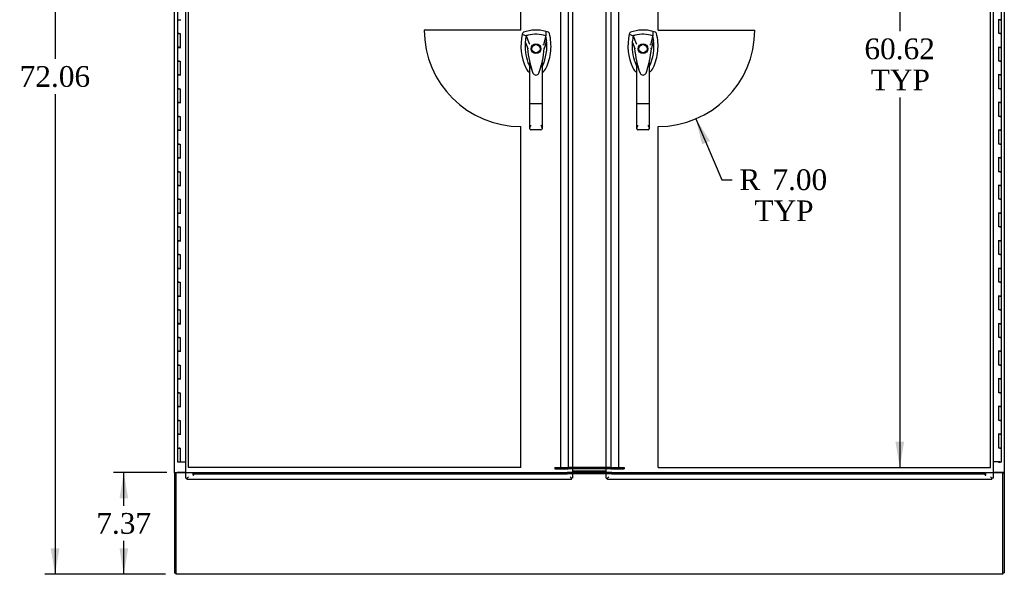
# Model space of a CAD drawing. Header units: inches. Extents: x 1 to 359, y -2 to 239.
# Tile 30 of 67: x 68 to 139, y 85 to 125. Entities that reach past the tile are written whole.
import ezdxf
from ezdxf.enums import TextEntityAlignment as Align
from ezdxf.lldxf.tags import DXFTag

# ---------------------------------------------------------------- set-up
doc = ezdxf.new("R2010")
doc.units = ezdxf.units.IN
doc.header["$MEASUREMENT"] = 0
for name, color, linetype in [('COM54746-60', 7, 'Continuous'), ('COM70098', 7, 'Continuous'), ('COM70739-9', 7, 'Continuous'), ('COM71195-7', 7, 'Continuous'), ('COM71196-7', 7, 'Continuous'), ('COM71299-7', 7, 'Continuous'), ('COM71300-7', 7, 'Continuous'), ('COM71301-7', 7, 'Continuous'), ('Default', 7, 'Continuous'), ('DV1_Default', 7, 'Continuous'), ('GSK87756', 7, 'Continuous'), ('HAN13068', 7, 'Continuous'), ('NTS86070', 7, 'Continuous')]:
    doc.layers.add(name, color=color, linetype=linetype)
doc.styles.add('SEACAD_Times_New_Roman', font='times.ttf')
tags = doc.linetypes.add('HIDDEN2', pattern=[0.1875, 0.125, -0.0625]).pattern_tags.tags
tags[6:7] = [DXFTag(74, 4), DXFTag(75, 0), DXFTag(340, '0'), DXFTag(46, 0.0), DXFTag(50, 0.0), DXFTag(44, 0.0), DXFTag(45, 0.0)]
tags[4:5] = [DXFTag(74, 4), DXFTag(75, 0), DXFTag(340, '0'), DXFTag(46, 0.0), DXFTag(50, 0.0), DXFTag(44, 0.0), DXFTag(45, 0.0)]
tags = doc.linetypes.add('PHANTOM2', pattern=[1.25, 0.625, -0.125, 0.125, -0.125, 0.125, -0.125]).pattern_tags.tags
tags[14:15] = [DXFTag(74, 4), DXFTag(75, 0), DXFTag(340, '0'), DXFTag(46, 0.0), DXFTag(50, 0.0), DXFTag(44, 0.0), DXFTag(45, 0.0)]
tags[12:13] = [DXFTag(74, 4), DXFTag(75, 0), DXFTag(340, '0'), DXFTag(46, 0.0), DXFTag(50, 0.0), DXFTag(44, 0.0), DXFTag(45, 0.0)]
tags[10:11] = [DXFTag(74, 4), DXFTag(75, 0), DXFTag(340, '0'), DXFTag(46, 0.0), DXFTag(50, 0.0), DXFTag(44, 0.0), DXFTag(45, 0.0)]
tags[8:9] = [DXFTag(74, 4), DXFTag(75, 0), DXFTag(340, '0'), DXFTag(46, 0.0), DXFTag(50, 0.0), DXFTag(44, 0.0), DXFTag(45, 0.0)]
tags[6:7] = [DXFTag(74, 4), DXFTag(75, 0), DXFTag(340, '0'), DXFTag(46, 0.0), DXFTag(50, 0.0), DXFTag(44, 0.0), DXFTag(45, 0.0)]
tags[4:5] = [DXFTag(74, 4), DXFTag(75, 0), DXFTag(340, '0'), DXFTag(46, 0.0), DXFTag(50, 0.0), DXFTag(44, 0.0), DXFTag(45, 0.0)]
doc.dimstyles.new('HAMMOND_(STH_-_300x200)', dxfattribs={"dimtxt": 1.5, "dimasz": 1.875, "dimexe": 0.75, "dimexo": 0.75, "dimgap": 0.375, "dimtad": 0, "dimtih": 1, "dimtoh": 1, "dimzin": 0, "dimdsep": 46, "dimtxsty": 'SEACAD_Times_New_Roman', "dimblk1": '_SE_FILLED', "dimblk2": '_SE_FILLED', "dimsah": 1, "dimcen": 0.75, "dimadec": 0, "dimazin": 0, "dimtfac": 0.8, "dimtofl": 0, "dimtmove": 0, "dimatfit": 3, "dimfxl": 1, "dimtolj": 1, "dimtzin": 0, "dimarcsym": 0})

# ---------------------------------------------------------------- blocks, each defined once
blk = doc.blocks.new('SE')
at = {"layer": 'COM54746-60', "color": 7, "linetype": 'Continuous'}
for p, q in [((79.386, 126.486), (79.386, 125.486)), ((139.026, 125.485), (139.026, 126.486)), ((79.386, 125.487), (79.386, 124.486)), ((79.386, 125.486), (79.62, 125.486)), ((139.026, 125.486), (138.792, 125.486)), ((138.909, 125.485), (138.842, 125.485)), ((138.842, 124.486), (138.842, 125.485)), ((138.909, 125.485), (139.026, 125.485)), ((139.026, 124.486), (139.026, 125.486)), ((79.503, 124.486), (79.386, 124.486)), ((79.386, 124.486), (79.503, 124.486)), ((79.386, 124.486), (79.386, 123.486)), ((79.503, 124.486), (79.57, 124.486)), ((79.57, 124.486), (79.57, 123.487)), ((138.909, 124.486), (138.842, 124.486)), ((138.909, 124.486), (139.026, 124.486)), ((139.026, 124.486), (138.909, 124.486)), ((139.026, 123.485), (139.026, 124.486)), ((79.503, 123.487), (79.386, 123.487)), ((79.386, 123.487), (79.386, 122.486)), ((79.386, 123.486), (79.62, 123.486)), ((79.503, 123.487), (79.57, 123.487)), ((139.026, 123.486), (138.792, 123.486)), ((138.909, 123.485), (138.842, 123.485)), ((138.842, 122.486), (138.842, 123.485)), ((138.909, 123.485), (139.026, 123.485)), ((139.026, 122.486), (139.026, 123.486)), ((79.503, 122.486), (79.386, 122.486)), ((79.386, 122.486), (79.503, 122.486)), ((79.386, 122.486), (79.386, 121.486)), ((79.503, 122.486), (79.57, 122.486)), ((79.57, 122.486), (79.57, 121.487)), ((138.909, 122.486), (138.842, 122.486)), ((138.909, 122.486), (139.026, 122.486)), ((139.026, 122.486), (138.909, 122.486)), ((139.026, 121.485), (139.026, 122.486)), ((79.503, 121.487), (79.386, 121.487)), ((79.386, 121.487), (79.386, 120.486)), ((79.386, 121.486), (79.62, 121.486)), ((79.503, 121.487), (79.57, 121.487)), ((139.026, 121.486), (138.792, 121.486)), ((138.909, 121.485), (138.842, 121.485)), ((138.842, 120.486), (138.842, 121.485)), ((138.909, 121.485), (139.026, 121.485)), ((139.026, 120.486), (139.026, 121.486)), ((79.503, 120.486), (79.386, 120.486)), ((79.386, 120.486), (79.503, 120.486)), ((79.386, 120.486), (79.386, 119.486)), ((79.503, 120.486), (79.57, 120.486)), ((79.57, 120.486), (79.57, 119.487)), ((138.909, 120.486), (138.842, 120.486)), ((138.909, 120.486), (139.026, 120.486)), ((139.026, 120.486), (138.909, 120.486)), ((139.026, 119.485), (139.026, 120.486)), ((79.503, 119.487), (79.386, 119.487)), ((79.386, 119.487), (79.386, 118.486)), ((79.386, 119.486), (79.62, 119.486)), ((79.503, 119.487), (79.57, 119.487)), ((139.026, 119.486), (138.792, 119.486)), ((138.909, 119.485), (138.842, 119.485)), ((138.842, 118.486), (138.842, 119.485)), ((138.909, 119.485), (139.026, 119.485)), ((139.026, 118.486), (139.026, 119.486)), ((79.503, 118.486), (79.386, 118.486)), ((79.386, 118.486), (79.503, 118.486)), ((79.386, 118.486), (79.386, 117.486)), ((79.503, 118.486), (79.57, 118.486)), ((79.57, 118.486), (79.57, 117.487)), ((138.909, 118.486), (138.842, 118.486)), ((138.909, 118.486), (139.026, 118.486)), ((139.026, 118.486), (138.909, 118.486)), ((139.026, 117.485), (139.026, 118.486)), ((79.503, 117.487), (79.386, 117.487)), ((79.386, 117.487), (79.386, 116.486)), ((79.386, 117.486), (79.62, 117.486)), ((79.503, 117.487), (79.57, 117.487)), ((139.026, 117.486), (138.792, 117.486)), ((138.909, 117.485), (138.842, 117.485)), ((138.842, 116.486), (138.842, 117.485)), ((138.909, 117.485), (139.026, 117.485)), ((139.026, 116.486), (139.026, 117.486)), ((79.503, 116.486), (79.386, 116.486)), ((79.386, 116.486), (79.503, 116.486)), ((79.386, 116.486), (79.386, 115.486)), ((79.503, 116.486), (79.57, 116.486)), ((79.57, 116.486), (79.57, 115.487)), ((138.909, 116.486), (138.842, 116.486)), ((138.909, 116.486), (139.026, 116.486)), ((139.026, 116.486), (138.909, 116.486)), ((139.026, 115.485), (139.026, 116.486)), ((79.503, 115.487), (79.386, 115.487)), ((79.386, 115.487), (79.386, 114.486)), ((79.386, 115.486), (79.62, 115.486)), ((79.503, 115.487), (79.57, 115.487)), ((139.026, 115.486), (138.792, 115.486)), ((138.909, 115.485), (138.842, 115.485)), ((138.842, 114.486), (138.842, 115.485)), ((138.909, 115.485), (139.026, 115.485)), ((139.026, 114.486), (139.026, 115.486)), ((79.503, 114.486), (79.386, 114.486)), ((79.386, 114.486), (79.503, 114.486)), ((79.386, 114.486), (79.386, 113.486)), ((79.503, 114.486), (79.57, 114.486)), ((79.57, 114.486), (79.57, 113.487)), ((138.909, 114.486), (138.842, 114.486)), ((138.909, 114.486), (139.026, 114.486)), ((139.026, 114.486), (138.909, 114.486)), ((139.026, 113.485), (139.026, 114.486)), ((79.503, 113.487), (79.386, 113.487)), ((79.386, 113.487), (79.386, 112.486)), ((79.386, 113.486), (79.62, 113.486)), ((79.503, 113.487), (79.57, 113.487)), ((139.026, 113.486), (138.792, 113.486)), ((138.909, 113.485), (138.842, 113.485)), ((138.842, 112.486), (138.842, 113.485)), ((138.909, 113.485), (139.026, 113.485)), ((139.026, 112.486), (139.026, 113.486)), ((79.503, 112.486), (79.386, 112.486)), ((79.386, 112.486), (79.503, 112.486)), ((79.386, 112.486), (79.386, 111.486)), ((79.503, 112.486), (79.57, 112.486)), ((79.57, 112.486), (79.57, 111.487)), ((138.909, 112.486), (138.842, 112.486)), ((138.909, 112.486), (139.026, 112.486)), ((139.026, 112.486), (138.909, 112.486)), ((139.026, 111.485), (139.026, 112.486)), ((79.503, 111.487), (79.386, 111.487)), ((79.386, 111.487), (79.386, 110.486)), ((79.386, 111.486), (79.62, 111.486)), ((79.503, 111.487), (79.57, 111.487)), ((139.026, 111.486), (138.792, 111.486)), ((138.909, 111.485), (138.842, 111.485)), ((138.842, 110.486), (138.842, 111.485)), ((138.909, 111.485), (139.026, 111.485)), ((139.026, 110.486), (139.026, 111.486)), ((79.503, 110.486), (79.386, 110.486)), ((79.386, 110.486), (79.503, 110.486)), ((79.386, 110.486), (79.386, 109.486)), ((79.503, 110.486), (79.57, 110.486)), ((79.57, 110.486), (79.57, 109.487)), ((138.909, 110.486), (138.842, 110.486)), ((138.909, 110.486), (139.026, 110.486)), ((139.026, 110.486), (138.909, 110.486)), ((139.026, 109.485), (139.026, 110.486)), ((79.503, 109.487), (79.386, 109.487)), ((79.386, 109.487), (79.386, 108.486)), ((79.386, 109.486), (79.62, 109.486)), ((79.503, 109.487), (79.57, 109.487)), ((139.026, 109.486), (138.792, 109.486)), ((138.909, 109.485), (138.842, 109.485)), ((138.842, 108.486), (138.842, 109.485)), ((138.909, 109.485), (139.026, 109.485)), ((139.026, 108.486), (139.026, 109.486)), ((79.503, 108.486), (79.386, 108.486)), ((79.386, 108.486), (79.503, 108.486)), ((79.386, 108.486), (79.386, 107.486)), ((79.503, 108.486), (79.57, 108.486)), ((79.57, 108.486), (79.57, 107.487)), ((138.909, 108.486), (138.842, 108.486)), ((138.909, 108.486), (139.026, 108.486)), ((139.026, 108.486), (138.909, 108.486)), ((139.026, 107.485), (139.026, 108.486)), ((79.503, 107.487), (79.386, 107.487)), ((79.386, 107.487), (79.386, 106.486)), ((79.386, 107.486), (79.62, 107.486)), ((79.503, 107.487), (79.57, 107.487)), ((139.026, 107.486), (138.792, 107.486)), ((138.909, 107.485), (138.842, 107.485)), ((138.842, 106.486), (138.842, 107.485)), ((138.909, 107.485), (139.026, 107.485)), ((139.026, 106.486), (139.026, 107.486)), ((79.503, 106.486), (79.386, 106.486)), ((79.386, 106.486), (79.503, 106.486)), ((79.386, 106.486), (79.386, 105.486)), ((79.503, 106.486), (79.57, 106.486)), ((79.57, 106.486), (79.57, 105.487)), ((138.909, 106.486), (138.842, 106.486)), ((138.909, 106.486), (139.026, 106.486)), ((139.026, 106.486), (138.909, 106.486)), ((139.026, 105.485), (139.026, 106.486)), ((79.503, 105.487), (79.386, 105.487)), ((79.386, 105.487), (79.386, 104.486)), ((79.386, 105.486), (79.62, 105.486)), ((79.503, 105.487), (79.57, 105.487)), ((139.026, 105.486), (138.792, 105.486)), ((138.909, 105.485), (138.842, 105.485)), ((138.842, 104.486), (138.842, 105.485)), ((138.909, 105.485), (139.026, 105.485)), ((139.026, 104.486), (139.026, 105.486)), ((79.503, 104.486), (79.386, 104.486)), ((79.386, 104.486), (79.503, 104.486)), ((79.386, 104.486), (79.386, 103.486)), ((79.503, 104.486), (79.57, 104.486)), ((79.57, 104.486), (79.57, 103.487)), ((138.909, 104.486), (138.842, 104.486)), ((138.909, 104.486), (139.026, 104.486)), ((139.026, 104.486), (138.909, 104.486)), ((139.026, 103.485), (139.026, 104.486)), ((79.503, 103.487), (79.386, 103.487)), ((79.386, 103.487), (79.386, 102.486)), ((79.386, 103.486), (79.62, 103.486)), ((79.503, 103.487), (79.57, 103.487)), ((139.026, 103.486), (138.792, 103.486)), ((138.909, 103.485), (138.842, 103.485)), ((138.842, 102.486), (138.842, 103.485)), ((138.909, 103.485), (139.026, 103.485)), ((139.026, 102.486), (139.026, 103.486)), ((79.503, 102.486), (79.386, 102.486)), ((79.386, 102.486), (79.503, 102.486)), ((79.386, 102.486), (79.386, 101.486)), ((79.503, 102.486), (79.57, 102.486)), ((79.57, 102.486), (79.57, 101.487)), ((138.909, 102.486), (138.842, 102.486)), ((138.909, 102.486), (139.026, 102.486)), ((139.026, 102.486), (138.909, 102.486)), ((139.026, 101.485), (139.026, 102.486)), ((79.503, 101.487), (79.386, 101.487)), ((79.386, 101.487), (79.386, 100.486)), ((79.386, 101.486), (79.62, 101.486)), ((79.503, 101.487), (79.57, 101.487)), ((139.026, 101.486), (138.792, 101.486)), ((138.909, 101.485), (138.842, 101.485)), ((138.842, 100.486), (138.842, 101.485)), ((138.909, 101.485), (139.026, 101.485)), ((139.026, 100.486), (139.026, 101.486)), ((79.503, 100.486), (79.386, 100.486)), ((79.386, 100.486), (79.503, 100.486)), ((79.386, 100.486), (79.386, 99.486)), ((79.503, 100.486), (79.57, 100.486)), ((79.57, 100.486), (79.57, 99.487)), ((138.909, 100.486), (138.842, 100.486)), ((138.909, 100.486), (139.026, 100.486)), ((139.026, 100.486), (138.909, 100.486)), ((139.026, 99.485), (139.026, 100.486)), ((79.503, 99.487), (79.386, 99.487)), ((79.386, 99.487), (79.386, 98.486)), ((79.386, 99.486), (79.62, 99.486)), ((79.503, 99.487), (79.57, 99.487)), ((139.026, 99.486), (138.792, 99.486)), ((138.909, 99.485), (138.842, 99.485)), ((138.842, 98.486), (138.842, 99.485)), ((138.909, 99.485), (139.026, 99.485)), ((139.026, 98.486), (139.026, 99.486)), ((79.503, 98.486), (79.386, 98.486)), ((79.386, 98.486), (79.503, 98.486)), ((79.386, 98.486), (79.386, 97.486)), ((79.503, 98.486), (79.57, 98.486)), ((79.57, 98.486), (79.57, 97.487)), ((138.909, 98.486), (138.842, 98.486)), ((138.909, 98.486), (139.026, 98.486)), ((139.026, 98.486), (138.909, 98.486)), ((139.026, 97.485), (139.026, 98.486)), ((79.503, 97.487), (79.386, 97.487)), ((79.386, 97.487), (79.386, 96.486)), ((79.386, 97.486), (79.62, 97.486)), ((79.503, 97.487), (79.57, 97.487)), ((139.026, 97.486), (138.792, 97.486)), ((138.909, 97.485), (138.842, 97.485)), ((138.842, 96.486), (138.842, 97.485)), ((138.909, 97.485), (139.026, 97.485)), ((139.026, 96.486), (139.026, 97.486)), ((79.503, 96.486), (79.386, 96.486)), ((79.386, 96.486), (79.503, 96.486)), ((79.386, 96.486), (79.386, 95.486)), ((79.503, 96.486), (79.57, 96.486)), ((79.57, 96.486), (79.57, 95.487)), ((138.909, 96.486), (138.842, 96.486)), ((138.909, 96.486), (139.026, 96.486)), ((139.026, 96.486), (138.909, 96.486)), ((139.026, 95.485), (139.026, 96.486)), ((79.503, 95.487), (79.386, 95.487)), ((79.386, 95.487), (79.386, 94.486)), ((79.386, 95.486), (79.62, 95.486)), ((79.503, 95.487), (79.57, 95.487)), ((139.026, 95.486), (138.792, 95.486)), ((138.842, 94.486), (138.842, 95.485)), ((138.909, 95.485), (138.842, 95.485)), ((138.909, 95.485), (139.026, 95.485)), ((139.026, 94.486), (139.026, 95.486)), ((79.386, 94.486), (79.503, 94.486)), ((79.386, 94.486), (79.57, 94.486)), ((79.386, 94.486), (79.386, 93.486)), ((79.453, 94.486), (79.453, 94.486)), ((79.57, 94.486), (79.503, 94.486)), ((79.553, 94.486), (79.553, 94.486)), ((79.57, 94.486), (79.57, 93.486)), ((138.909, 94.486), (138.842, 94.486)), ((138.909, 94.486), (139.026, 94.486)), ((139.026, 94.486), (138.909, 94.486)), ((139.026, 93.486), (139.026, 94.486)), ((79.386, 93.486), (79.57, 93.486)), ((79.57, 93.486), (79.988, 93.486)), ((138.909, 93.486), (138.424, 93.486)), ((138.846, 93.451), (138.846, 93.477)), ((138.846, 93.477), (138.896, 93.477)), ((138.896, 93.451), (138.846, 93.451)), ((138.859, 93.486), (138.859, 93.477)), ((138.921, 93.477), (138.896, 93.477)), ((138.921, 93.451), (138.896, 93.451)), ((138.909, 93.486), (139.026, 93.486)), ((138.921, 93.477), (138.971, 93.477)), ((138.971, 93.451), (138.921, 93.451)), ((138.959, 93.477), (138.959, 93.486)), ((138.971, 93.477), (138.971, 93.451))]:
    blk.add_line(p, q, dxfattribs=at)
at = {"layer": 'COM70098', "color": 7, "linetype": 'HIDDEN2'}
for p, q in [((106.706, 93.067), (107.669, 93.067)), ((106.706, 93.067), (106.706, 92.972)), ((106.706, 92.972), (107.669, 92.972)), ((107.669, 92.972), (107.669, 93.067)), ((107.669, 93.067), (107.729, 93.067)), ((107.729, 92.972), (107.669, 92.972)), ((107.988, 93.067), (107.729, 93.067)), ((107.988, 92.972), (107.729, 92.972)), ((110.683, 93.067), (110.424, 93.067)), ((110.683, 92.972), (110.424, 92.972)), ((110.683, 93.067), (110.743, 93.067)), ((110.743, 92.972), (110.683, 92.972)), ((110.743, 93.067), (111.706, 93.067)), ((110.743, 92.972), (110.743, 93.067)), ((110.743, 92.972), (111.706, 92.972)), ((111.706, 93.067), (111.706, 92.972))]:
    blk.add_line(p, q, dxfattribs=at)
at = {"layer": 'COM70098', "color": 7, "linetype": 'Continuous'}
for p, q in [((110.424, 93.067), (107.988, 93.067)), ((110.424, 92.972), (107.988, 92.972)), ((107.988, 92.817), (110.424, 92.817)), ((107.988, 92.722), (110.424, 92.722))]:
    blk.add_line(p, q, dxfattribs=at)
at = {"layer": 'COM70739-9', "color": 7, "linetype": 'HIDDEN2'}
for p, q in [((107.102, 153.687), (107.102, 93.067)), ((107.669, 153.687), (107.669, 93.067)), ((110.743, 153.687), (110.743, 93.067)), ((111.31, 153.687), (111.31, 93.067)), ((107.287, 93.067), (107.669, 93.067)), ((110.743, 93.067), (111.125, 93.067))]:
    blk.add_line(p, q, dxfattribs=at)
at = {"layer": 'COM71195-7', "color": 7, "linetype": 'Continuous'}
for p, q in [((79.988, 92.315), (79.988, 154.657)), ((107.988, 154.657), (107.988, 92.315)), ((79.988, 92.315), (80.083, 92.315)), ((80.083, 92.315), (80.178, 92.41)), ((80.083, 92.315), (80.178, 92.41)), ((80.083, 92.22), (80.083, 92.315)), ((107.893, 92.22), (80.083, 92.22)), ((107.893, 92.315), (107.798, 92.41)), ((107.893, 92.315), (107.798, 92.41)), ((107.893, 92.22), (107.893, 92.315)), ((107.988, 92.315), (107.893, 92.315))]:
    blk.add_line(p, q, dxfattribs=at)
at = {"layer": 'COM71196-7', "color": 7, "linetype": 'Continuous'}
for p, q in [((110.424, 92.315), (110.424, 154.657)), ((138.424, 154.657), (138.424, 92.315)), ((110.424, 92.315), (110.519, 92.315)), ((110.519, 92.315), (110.614, 92.41)), ((110.519, 92.315), (110.614, 92.41)), ((110.519, 92.22), (110.519, 92.315)), ((138.329, 92.22), (110.519, 92.22)), ((138.329, 92.315), (138.234, 92.41)), ((138.329, 92.315), (138.234, 92.41)), ((138.329, 92.22), (138.329, 92.315)), ((138.424, 92.315), (138.329, 92.315))]:
    blk.add_line(p, q, dxfattribs=at)
at = {"layer": 'COM71299-7', "color": 7, "linetype": 'Continuous'}
for p, q in [((79.271, 92.692), (79.271, 85.537)), ((79.988, 92.692), (79.271, 92.692)), ((110.424, 92.718), (107.988, 92.718)), ((139.141, 92.692), (138.424, 92.692)), ((139.141, 85.537), (139.141, 92.692)), ((110.424, 92.625), (107.988, 92.625)), ((79.271, 85.537), (79.271, 85.347)), ((139.141, 85.347), (139.141, 85.537)), ((139.141, 85.347), (79.271, 85.347))]:
    blk.add_line(p, q, dxfattribs=at)
at = {"layer": 'COM71299-7', "color": 7, "linetype": 'HIDDEN2'}
for p, q in [((80.521, 92.692), (79.988, 92.692)), ((80.521, 92.532), (80.521, 92.692)), ((80.551, 92.722), (80.551, 92.627)), ((80.551, 92.722), (107.589, 92.722)), ((107.589, 92.722), (107.589, 92.627)), ((107.988, 92.718), (107.589, 92.718)), ((110.823, 92.718), (110.424, 92.718)), ((110.823, 92.722), (110.823, 92.627)), ((110.823, 92.722), (137.861, 92.722)), ((137.861, 92.722), (137.861, 92.627)), ((137.891, 92.532), (137.891, 92.692)), ((138.424, 92.692), (137.891, 92.692)), ((80.551, 92.627), (107.589, 92.627)), ((80.551, 92.627), (80.551, 92.532)), ((107.589, 92.625), (107.589, 92.627)), ((107.988, 92.625), (107.589, 92.625)), ((110.823, 92.625), (110.424, 92.625)), ((110.823, 92.627), (137.861, 92.627)), ((110.823, 92.627), (110.823, 92.625)), ((137.861, 92.532), (137.861, 92.627))]:
    blk.add_line(p, q, dxfattribs=at)
for centre in [(80.536, 92.532), (137.876, 92.532)]:
    blk.add_arc(centre, 0.015, 180, 0, dxfattribs=at)
at = {"layer": 'COM71300-7', "color": 7, "linetype": 'Continuous'}
for p, q in [((79.176, 92.72), (79.176, 154.035)), ((79.176, 92.69), (79.176, 92.72)), ((79.176, 92.72), (79.366, 92.72)), ((79.176, 92.69), (79.176, 85.44)), ((79.271, 92.69), (79.176, 92.69)), ((79.271, 92.692), (79.271, 92.72)), ((79.988, 92.72), (79.366, 92.72)), ((79.271, 85.44), (79.176, 85.44))]:
    blk.add_line(p, q, dxfattribs=at)
at = {"layer": 'COM71301-7', "color": 7, "linetype": 'Continuous'}
for p, q in [((139.236, 154.032), (139.236, 92.722)), ((139.046, 92.722), (138.424, 92.722)), ((139.236, 92.722), (139.046, 92.722)), ((139.141, 92.722), (139.141, 92.692)), ((139.141, 92.692), (139.236, 92.692)), ((139.236, 92.722), (139.236, 92.692)), ((139.236, 92.692), (139.236, 85.442)), ((139.141, 85.442), (139.236, 85.442))]:
    blk.add_line(p, q, dxfattribs=at)
at = {"layer": 'DV1_Default', "color": 7, "linetype": 'PHANTOM2'}
for p, q in [((80.178, 93.067), (80.178, 153.687)), ((104.241, 124.736), (104.241, 153.687)), ((114.171, 124.736), (114.171, 153.687)), ((138.234, 93.067), (138.234, 153.687)), ((104.241, 124.736), (97.241, 124.736)), ((114.171, 124.736), (121.171, 124.736)), ((104.241, 93.067), (104.241, 117.756)), ((114.171, 93.067), (114.171, 117.756)), ((104.241, 93.067), (80.178, 93.067)), ((114.171, 93.067), (138.234, 93.067))]:
    blk.add_line(p, q, dxfattribs=at)
for centre, start, end in [((104.241, 124.756), 180.16574, 270), ((114.171, 124.756), 270, 359.83426)]:
    blk.add_arc(centre, 7, start, end, dxfattribs=at)
at = {"layer": 'GSK87756', "color": 7, "linetype": 'Continuous'}
for p, q in [((110.424, 92.989), (107.988, 92.989)), ((110.424, 92.801), (107.988, 92.801))]:
    blk.add_line(p, q, dxfattribs=at)
at = {"layer": 'HAN13068', "color": 7, "linetype": 'Continuous'}
for p, q in [((104.354, 124.488), (104.34, 124.429)), ((104.34, 124.429), (104.624, 124.324)), ((104.624, 124.324), (104.839, 123.752)), ((106.038, 124.324), (105.874, 123.668)), ((106.23, 124.575), (106.05, 124.634)), ((112.104, 124.488), (112.09, 124.429)), ((112.09, 124.429), (112.374, 124.324)), ((112.374, 124.324), (112.589, 123.752)), ((113.788, 124.324), (113.624, 123.668)), ((113.98, 124.575), (113.8, 124.634)), ((104.725, 123.403), (104.725, 123.403)), ((104.839, 123.752), (104.885, 123.718)), ((105.936, 123.407), (105.936, 123.407)), ((112.475, 123.403), (112.475, 123.403)), ((112.589, 123.752), (112.635, 123.718)), ((113.686, 123.407), (113.686, 123.407)), ((104.876, 119.409), (104.876, 122.387)), ((105.786, 122.386), (105.786, 119.409)), ((105.786, 122.106), (105.81, 122.153)), ((112.626, 119.409), (112.626, 122.387)), ((113.536, 122.386), (113.536, 119.409)), ((113.536, 122.106), (113.56, 122.153)), ((105.07, 121.746), (105.074, 121.738)), ((112.82, 121.746), (112.824, 121.738)), ((104.876, 117.601), (104.876, 119.409)), ((105.696, 119.403), (104.966, 119.403)), ((105.786, 119.409), (105.786, 117.601)), ((112.626, 117.601), (112.626, 119.409)), ((113.446, 119.403), (112.716, 119.403)), ((113.536, 119.409), (113.536, 117.601)), ((105.696, 117.511), (104.966, 117.511)), ((113.446, 117.511), (112.716, 117.511))]:
    blk.add_line(p, q, dxfattribs=at)
for centre, radius in [((105.331, 123.386), 0.35), ((105.331, 123.386), 0.3), ((113.081, 123.386), 0.35), ((113.081, 123.386), 0.3)]:
    blk.add_circle(centre, radius, dxfattribs=at)
for centre, radius, start, end in [((107.962, 123.577), 3.721, 166.75318, 205.10266), ((105.331, 122.152), 2.585, 73.85893, 110.34924), ((107.962, 123.577), 3.421, 167.3846, 174.70184), ((105.331, 122.152), 2.285, 106.83853, 108.03431), ((105.331, 122.152), 2.285, 104.45028, 106.83853), ((105.331, 122.152), 2.285, 71.96569, 104.45028), ((102.7, 123.577), 3.421, 10.11379, 12.6154), ((102.7, 123.577), 3.421, 8.519, 10.11379), ((102.7, 123.577), 3.421, 7.2824, 8.519), ((115.712, 123.577), 3.721, 166.75318, 205.10266), ((113.081, 122.152), 2.585, 73.85893, 110.34924), ((115.712, 123.577), 3.421, 167.3846, 174.70184), ((113.081, 122.152), 2.285, 106.83853, 108.03431), ((113.081, 122.152), 2.285, 104.45028, 106.83853), ((113.081, 122.152), 2.285, 71.96569, 104.45028), ((110.45, 123.577), 3.421, 10.11379, 12.6154), ((110.45, 123.577), 3.421, 8.519, 10.11379), ((110.45, 123.577), 3.421, 7.2824, 8.519), ((107.962, 123.577), 3.421, 174.70184, 200.20775), ((104.814, 122.055), 1.35, 91.23359, 93.76963), ((111.573, 123.972), 6.872, 184.75423, 199.9908), ((98.893, 124.002), 7.068, 340.3478, 355.1696), ((102.7, 123.577), 3.421, 334.89734, 7.2824), ((118.695, 96.959), 29.627, 115.64179, 115.75394), ((105.872, 122.618), 0.791, 85.30773, 89.6394), ((115.712, 123.577), 3.421, 174.70184, 200.20775), ((112.564, 122.055), 1.35, 91.23359, 93.76963), ((119.323, 123.972), 6.872, 184.75423, 199.9908), ((106.643, 124.002), 7.068, 340.3478, 355.1696), ((110.45, 123.577), 3.421, 334.89734, 7.2824), ((126.445, 96.959), 29.627, 115.64179, 115.75394), ((113.622, 122.618), 0.791, 85.30773, 89.6394), ((107.962, 123.577), 3.421, 200.20775, 205.10266), ((105.272, 122.316), 0.45, 205.10266, 208.42246), ((103.347, 121.782), 1.646, 10.27719, 21.64676), ((105.39, 122.316), 0.75, 301.42483, 334.89734), ((105.39, 122.316), 0.45, 331.57754, 334.89734), ((115.712, 123.577), 3.421, 200.20775, 205.10266), ((113.022, 122.316), 0.45, 205.10266, 208.42246), ((111.097, 121.782), 1.646, 10.27719, 21.64676), ((113.14, 122.316), 0.45, 331.57754, 334.89734), ((113.14, 122.316), 0.75, 301.84865, 334.89734), ((105.272, 122.316), 0.75, 233.47883, 237.41143), ((105.332, 121.712), 0.234, 202.28022, 338.21669), ((113.022, 122.316), 0.75, 233.47883, 238.15135), ((113.082, 121.712), 0.234, 202.28022, 338.21669), ((104.966, 117.601), 0.0903, 180.00172, 181.11543), ((104.966, 117.601), 0.09, 181.11716, 270), ((105.696, 117.601), 0.09, 270, 358.88284), ((105.696, 117.601), 0.0903, 358.88457, 359.99828), ((112.716, 117.601), 0.0903, 180.00172, 181.11543), ((112.716, 117.601), 0.09, 181.11716, 270), ((113.446, 117.601), 0.09, 270, 358.88284), ((113.446, 117.601), 0.0903, 358.88457, 359.99828)]:
    blk.add_arc(centre, radius, start, end, dxfattribs=at)
for points in [[(104.432, 124.575), (104.394, 124.561), (104.364, 124.527), (104.354, 124.488)], [(106.05, 124.634), (106.046, 124.531), (106.042, 124.427), (106.038, 124.324)], [(106.307, 124.488), (106.298, 124.527), (106.268, 124.561), (106.23, 124.575)], [(112.182, 124.575), (112.144, 124.561), (112.114, 124.527), (112.104, 124.488)], [(113.8, 124.634), (113.796, 124.531), (113.792, 124.427), (113.788, 124.324)], [(114.057, 124.488), (114.048, 124.527), (114.018, 124.561), (113.98, 124.575)], [(104.556, 123.893), (104.612, 123.729), (104.669, 123.566), (104.725, 123.403)], [(106.093, 124.01), (106.041, 123.809), (105.989, 123.608), (105.936, 123.407)], [(112.306, 123.893), (112.362, 123.729), (112.419, 123.566), (112.475, 123.403)], [(113.843, 124.01), (113.791, 123.809), (113.739, 123.608), (113.686, 123.407)], [(104.593, 121.998), (104.645, 121.886), (104.726, 121.787), (104.825, 121.713)], [(112.343, 121.998), (112.395, 121.886), (112.476, 121.787), (112.575, 121.713)]]:
    blk.add_open_spline(points, degree=3, dxfattribs=at)
for points, knots in [([(106.069, 121.998), (106.25, 122.383), (106.364, 122.799), (106.444, 123.646), (106.412, 124.076), (106.307, 124.488)], [0, 0, 0, 0, 0.5, 0.5, 1, 1, 1, 1]), ([(113.819, 121.998), (114, 122.383), (114.114, 122.799), (114.194, 123.646), (114.162, 124.076), (114.057, 124.488)], [0, 0, 0, 0, 0.5, 0.5, 1, 1, 1, 1]), ([(105.07, 121.746), (105.055, 121.788), (105.041, 121.83), (105.006, 121.939), (104.985, 122.007), (104.966, 122.075)], [0.770336, 0.770336, 0.770336, 0.770336, 0.8588735, 0.8588735, 1, 1, 1, 1]), ([(105.696, 122.074), (105.712, 122.131), (105.728, 122.189), (105.752, 122.274), (105.759, 122.303), (105.771, 122.343), (105.775, 122.357), (105.78, 122.375), (105.782, 122.381), (105.785, 122.388), (105.786, 122.389), (105.786, 122.386)], [0, 0, 0, 0, 0.5, 0.5, 0.75, 0.75, 0.875, 0.875, 0.9375, 0.9375, 1, 1, 1, 1]), ([(112.82, 121.746), (112.805, 121.788), (112.791, 121.83), (112.756, 121.939), (112.735, 122.007), (112.716, 122.075)], [0.770336, 0.770336, 0.770336, 0.770336, 0.8588735, 0.8588735, 1, 1, 1, 1]), ([(113.446, 122.074), (113.462, 122.131), (113.478, 122.189), (113.502, 122.274), (113.509, 122.303), (113.521, 122.343), (113.525, 122.357), (113.53, 122.375), (113.532, 122.381), (113.535, 122.388), (113.536, 122.389), (113.536, 122.386)], [0, 0, 0, 0, 0.5, 0.5, 0.75, 0.75, 0.875, 0.875, 0.9375, 0.9375, 1, 1, 1, 1]), ([(104.966, 119.403), (104.96, 119.403), (104.954, 119.403), (104.943, 119.404), (104.937, 119.404), (104.926, 119.404), (104.921, 119.404), (104.911, 119.405), (104.906, 119.405), (104.894, 119.406), (104.887, 119.406), (104.881, 119.407), (104.879, 119.408), (104.877, 119.408), (104.876, 119.409), (104.876, 119.409)], [0, 0, 0, 0, 0.125, 0.125, 0.25, 0.25, 0.375, 0.375, 0.5, 0.5, 0.75, 0.75, 0.875, 0.875, 1, 1, 1, 1]), ([(105.786, 119.409), (105.786, 119.409), (105.785, 119.408), (105.783, 119.408), (105.781, 119.407), (105.775, 119.406), (105.768, 119.406), (105.755, 119.405), (105.751, 119.405), (105.741, 119.404), (105.736, 119.404), (105.725, 119.404), (105.719, 119.404), (105.708, 119.403), (105.702, 119.403), (105.696, 119.403)], [0, 0, 0, 0, 0.125, 0.125, 0.25, 0.25, 0.5, 0.5, 0.625, 0.625, 0.75, 0.75, 0.875, 0.875, 1, 1, 1, 1]), ([(112.716, 119.403), (112.71, 119.403), (112.704, 119.403), (112.693, 119.404), (112.687, 119.404), (112.676, 119.404), (112.671, 119.404), (112.661, 119.405), (112.656, 119.405), (112.644, 119.406), (112.637, 119.406), (112.631, 119.407), (112.629, 119.408), (112.627, 119.408), (112.626, 119.409), (112.626, 119.409)], [0, 0, 0, 0, 0.125, 0.125, 0.25, 0.25, 0.375, 0.375, 0.5, 0.5, 0.75, 0.75, 0.875, 0.875, 1, 1, 1, 1]), ([(113.536, 119.409), (113.536, 119.409), (113.535, 119.408), (113.533, 119.408), (113.531, 119.407), (113.525, 119.406), (113.518, 119.406), (113.505, 119.405), (113.501, 119.405), (113.491, 119.404), (113.486, 119.404), (113.475, 119.404), (113.469, 119.404), (113.458, 119.403), (113.452, 119.403), (113.446, 119.403)], [0, 0, 0, 0, 0.125, 0.125, 0.25, 0.25, 0.5, 0.5, 0.625, 0.625, 0.75, 0.75, 0.875, 0.875, 1, 1, 1, 1]), ([(104.876, 117.599), (104.876, 117.615), (104.88, 117.632), (104.889, 117.66), (104.892, 117.669), (104.899, 117.689), (104.903, 117.699), (104.916, 117.73), (104.925, 117.751), (104.94, 117.785), (104.945, 117.796), (104.956, 117.819), (104.961, 117.831), (104.966, 117.843)], [0, 0, 0, 0, 0.25, 0.25, 0.375, 0.375, 0.5, 0.5, 0.75, 0.75, 0.875, 0.875, 1, 1, 1, 1]), ([(105.696, 117.843), (105.701, 117.831), (105.706, 117.819), (105.717, 117.796), (105.722, 117.785), (105.737, 117.751), (105.746, 117.73), (105.759, 117.699), (105.763, 117.689), (105.77, 117.669), (105.773, 117.66), (105.782, 117.632), (105.786, 117.615), (105.786, 117.599)], [0, 0, 0, 0, 0.125, 0.125, 0.25, 0.25, 0.5, 0.5, 0.625, 0.625, 0.75, 0.75, 1, 1, 1, 1]), ([(112.626, 117.599), (112.626, 117.615), (112.63, 117.632), (112.639, 117.66), (112.642, 117.669), (112.649, 117.689), (112.653, 117.699), (112.666, 117.73), (112.675, 117.751), (112.69, 117.785), (112.695, 117.796), (112.706, 117.819), (112.711, 117.831), (112.716, 117.843)], [0, 0, 0, 0, 0.25, 0.25, 0.375, 0.375, 0.5, 0.5, 0.75, 0.75, 0.875, 0.875, 1, 1, 1, 1]), ([(113.446, 117.843), (113.451, 117.831), (113.456, 117.819), (113.467, 117.796), (113.472, 117.785), (113.487, 117.751), (113.496, 117.73), (113.509, 117.699), (113.513, 117.689), (113.52, 117.669), (113.523, 117.66), (113.532, 117.632), (113.536, 117.615), (113.536, 117.599)], [0, 0, 0, 0, 0.125, 0.125, 0.25, 0.25, 0.5, 0.5, 0.625, 0.625, 0.75, 0.75, 1, 1, 1, 1])]:
    blk.add_open_spline(points, degree=3, knots=knots, dxfattribs=at)
at = {"layer": 'NTS86070', "color": 7, "linetype": 'Continuous'}
for p, q in [((108.646, 92.722), (108.646, 92.718)), ((108.713, 92.722), (108.713, 92.718)), ((109.389, 92.722), (109.389, 92.718)), ((109.456, 92.718), (109.456, 92.722))]:
    blk.add_line(p, q, dxfattribs=at)
blk = doc.blocks.new('DMBLK74')
at = {"layer": 'Default', "linetype": 'Continuous', "transparency": 16777216}
for points in [[(70.205, 155.532), (70.83, 155.532), (70.517, 157.407)], [(70.205, 87.222), (70.517, 85.347), (70.83, 87.222)]]:
    blk.add_hatch(color=7, dxfattribs=at).paths.add_polyline_path(points)
at = {"layer": 'Default', "color": 7, "linetype": 'Continuous', "transparency": 16777216}
for p, q in [((78.521, 157.407), (69.767, 157.407)), ((70.517, 157.407), (70.517, 122.652)), ((70.517, 120.102), (70.517, 85.347)), ((78.521, 85.347), (69.767, 85.347))]:
    blk.add_line(p, q, dxfattribs=at)
at = {"layer": 'Default', "color": 7, "linetype": 'Continuous', "transparency": 16777216, "style": 'SEACAD_Times_New_Roman'}
blk.add_text('72.06', height=1.5, dxfattribs=at).set_placement((67.958, 122.127), align=Align.TOP_LEFT)
blk = doc.blocks.new('_SE_FILLED')
at = {"color": 0}
blk.add_line((0, 0), (-1, 0), dxfattribs=at)
blk.add_solid([(0, 0), (-1, -0.1665), (-1, 0.1665), (0, 0)], dxfattribs=at)
blk = doc.blocks.new('DMBLK78')
at = {"layer": 'Default', "linetype": 'Continuous', "transparency": 16777216}
for points in [[(75.182, 90.845), (75.807, 90.845), (75.494, 92.72)], [(75.182, 87.222), (75.494, 85.347), (75.807, 87.222)]]:
    blk.add_hatch(color=7, dxfattribs=at).paths.add_polyline_path(points)
at = {"layer": 'Default', "color": 7, "linetype": 'Continuous', "transparency": 16777216}
for p, q in [((78.616, 92.72), (74.744, 92.72)), ((75.494, 90.308), (75.494, 92.72)), ((75.494, 85.347), (75.494, 87.758)), ((78.521, 85.347), (74.744, 85.347))]:
    blk.add_line(p, q, dxfattribs=at)
at = {"layer": 'Default', "color": 7, "linetype": 'Continuous', "transparency": 16777216, "style": 'SEACAD_Times_New_Roman'}
blk.add_text('7.37', height=1.5, dxfattribs=at).set_placement((73.504, 89.783), align=Align.TOP_LEFT)
blk = doc.blocks.new('DMBLK83')
at = {"layer": 'Default', "linetype": 'Continuous', "transparency": 16777216}
for points in [[(131.981, 151.812), (131.668, 153.687), (131.356, 151.812)], [(131.981, 94.942), (131.356, 94.942), (131.668, 93.067)]]:
    blk.add_hatch(color=7, dxfattribs=at).paths.add_polyline_path(points)
at = {"layer": 'Default', "color": 7, "linetype": 'Continuous', "transparency": 16777216}
for p, q in [((131.668, 153.687), (131.668, 124.652)), ((131.668, 119.852), (131.668, 93.067))]:
    blk.add_line(p, q, dxfattribs=at)
at = {"layer": 'Default', "color": 7, "linetype": 'Continuous', "transparency": 16777216, "style": 'SEACAD_Times_New_Roman'}
for s, p in [('60.62', (129.109, 124.127)), ('TYP', (129.571, 121.877))]:
    blk.add_text(s, height=1.5, dxfattribs=at).set_placement(p, align=Align.TOP_LEFT)
blk = doc.blocks.new('DMBLK84')
at = {"layer": 'Default', "linetype": 'Continuous', "transparency": 16777216}
for points in [[(116.046, 141.679), (114.171, 141.366), (116.046, 141.054)], [(136.359, 141.679), (136.359, 141.054), (138.234, 141.366)]]:
    blk.add_hatch(color=7, dxfattribs=at).paths.add_polyline_path(points)
at = {"layer": 'Default', "color": 7, "linetype": 'Continuous', "transparency": 16777216}
for p, q in [((114.171, 141.366), (123.118, 141.366)), ((129.287, 141.366), (138.234, 141.366))]:
    blk.add_line(p, q, dxfattribs=at)
at = {"layer": 'Default', "color": 7, "linetype": 'Continuous', "transparency": 16777216, "style": 'SEACAD_Times_New_Roman'}
for s, p in [('24.06', (123.643, 142.116)), ('TYP', (124.105, 139.866))]:
    blk.add_text(s, height=1.5, dxfattribs=at).set_placement(p, align=Align.TOP_LEFT)
blk = doc.blocks.new('DMBLK85')
at = {"layer": 'Default', "linetype": 'Continuous', "transparency": 16777216}
blk.add_hatch(color=7, dxfattribs=at).paths.add_polyline_path([(117.93, 116.711), (116.909, 118.314), (117.355, 116.466)])
at = {"layer": 'Default', "color": 7, "linetype": 'Continuous', "transparency": 16777216}
for p, q in [((116.909, 118.314), (118.782, 113.906)), ((118.782, 113.906), (119.532, 113.906))]:
    blk.add_line(p, q, dxfattribs=at)
at = {"layer": 'Default', "color": 7, "linetype": 'Continuous', "transparency": 16777216, "style": 'SEACAD_Times_New_Roman'}
for s, p in [('R', (120.057, 114.656)), ('7.00', (122.45, 114.656)), ('TYP', (121.147, 112.406))]:
    blk.add_text(s, height=1.5, dxfattribs=at).set_placement(p, align=Align.TOP_LEFT)

msp = doc.modelspace()

# ---------------------------------------------------------------- block references
at = {"layer": 'Default'}
msp.add_blockref('SE', (0, 0), dxfattribs=at)

# ---------------------------------------------------------------- dimensions: what is measured, and where the dimension line sits
at = {"layer": 'Default', "color": 7, "linetype": 'Continuous'}
for base, p1, p2, angle, text, picture, middle, dimtype in [((70.517, 157.407), (79.271, 157.407), (79.271, 85.347), 270, '\\A1;<>', 'DMBLK74', (70.517, 121.377), 161), ((131.668, 153.687), (114.171, 153.687), (114.171, 93.067), 270, '\\A1;<>\\PTYP', 'DMBLK83', (131.668, 123.377), 161), ((75.494, 92.72), (79.271, 85.347), (79.366, 92.72), 90, '\\A1;<>', 'DMBLK78', (75.494, 89.033), 160)]:
    dim = msp.add_linear_dim(base=base, p1=p1, p2=p2, angle=angle, text=text, dimstyle='HAMMOND_(STH_-_300x200)', dxfattribs=at)
    dim.commit()
    dim.dimension.update_dxf_attribs({"geometry": picture, "text_midpoint": middle, "dimtype": dimtype})
dim = msp.add_linear_dim(base=(138.234, 141.366), p1=(114.171, 124.736), p2=(138.234, 153.687), text='\\A1;<>\\PTYP', dimstyle='HAMMOND_(STH_-_300x200)', dxfattribs=at)
dim.commit()
dim.dimension.update_dxf_attribs({"geometry": 'DMBLK84', "text_midpoint": (126.202, 141.366), "dimtype": 160})
dim = msp.add_radius_dim(center=(114.171, 124.756), mpoint=(116.909, 118.314), text='\\A1;<>\\PTYP', dimstyle='HAMMOND_(STH_-_300x200)', dxfattribs=at)
dim.commit()
dim.dimension.update_dxf_attribs({"geometry": 'DMBLK85', "text_midpoint": (119.532, 113.906), "dimtype": 164})

doc.saveas('drawing.dxf')
